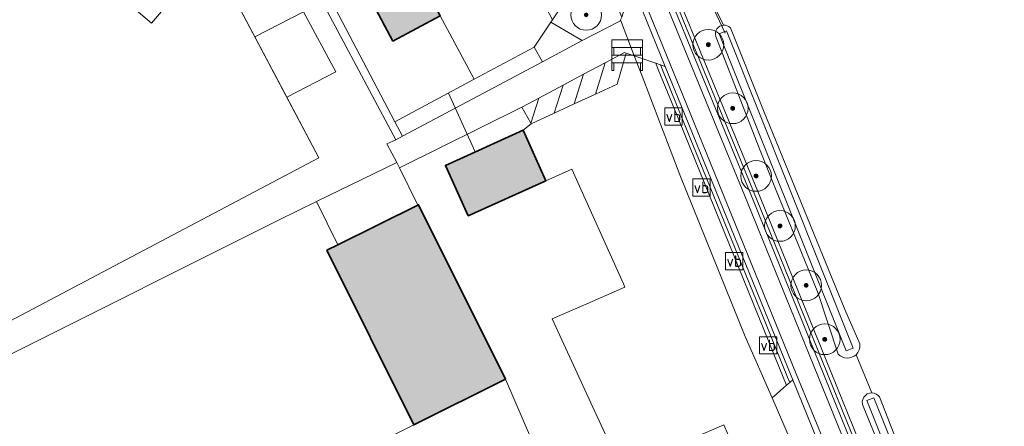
# Model space of a CAD drawing. Header units: metres. Extents: x 200031 to 204075, y 460125 to 464703.
# Tile 126 of 178: x 203122 to 203251, y 462364 to 462416. Entities that reach past the tile are written whole.
import ezdxf
from ezdxf.enums import TextEntityAlignment as Align

# ---------------------------------------------------------------- set-up
doc = ezdxf.new("R2010")
doc.units = ezdxf.units.M
doc.header["$LTSCALE"] = 2
doc.layers.get('0').update_dxf_attribs({"color": 253, "lineweight": 25})
for name, color, linetype, lineweight in [('B-WE-GR-BEPLANTING_CULTUUR_HEESTERS-GV', 253, 'Continuous', 18), ('B-WE-GR-BOOM-S', 253, 'Continuous', 25), ('B-WE-GR-GRAS-GV', 253, 'Continuous', 13), ('B-WE-IE-MEUBILAIR_WEGMEUBILAIR-S', 253, 'Continuous', 25), ('B-WE-IE-TERREINAFSCHEIDING_KUNSTMATIG_HEKWERK-G', 253, 'IE-TERREINAFSCHEIDING-KUNSTMATIG', 18), ('B-WE-IE-TERREINAFSCHEIDING_KUNSTMATIG_HEKWERK_RASTER-G', 253, 'IE-TERREINAFSCHEIDING-KUNSTMATIG', 18), ('B-WE-KW-KUNSTWERK_DUIKER-G', 253, 'Continuous', 18), ('B-WE-OG-BEBOUWING-GV', 253, 'Continuous', 35), ('B-WE-OG-TERREIN_CULTUURSCHEIDING-GV', 253, 'Continuous', 18), ('B-WE-OG-TERREIN_ERF-GV', 253, 'Continuous', 18), ('B-WE-OG-TERREIN_ONBEGROEID-GV', 253, 'Continuous', 18), ('B-WE-OG-WATER_SLOOT-GV', 253, 'Continuous', 18), ('B-WE-OG-WEG-GV', 253, 'Continuous', 18), ('B-WE-VH-VERHARDING_ASFALT-GV', 253, 'Continuous', 18), ('B-WE-VH-VERHARDING_BEDRIJFSVLOERPLAAT-GV', 253, 'Continuous', 18), ('B-WE-VH-VERHARDING_BETON-A', 254, 'Continuous', 25), ('B-WE-VH-VERHARDING_BETONSTRAATSTEEN-GV', 253, 'Continuous', 18), ('B-WE-VH-VERHARDING_GRASBETONSTEEN-GV', 253, 'Continuous', 18), ('B-WE-VH-VERHARDING_HALFVERHARDING_GRIND-GV', 253, 'Continuous', 18), ('B-WE-VH-VERHARDING_OPEN-GV', 253, 'Continuous', 18), ('B-WE-VW-MARKERING_PICTOGRAM-G', 253, 'Continuous', 18)]:
    doc.layers.add(name, color=color, linetype=linetype, lineweight=lineweight)
doc.styles.add('NLCS-ISO', font='NLCS-ISO.ttf')
doc.linetypes.add('IE-TERREINAFSCHEIDING-KUNSTMATIG', pattern='A,4,[82,NLCS.SHX,S=0.75,R=90,X=0,Y=0],4,-2', length=10)

# ---------------------------------------------------------------- blocks, each defined once
blk = doc.blocks.new('SIE-WEG_VERKEERSBORD-SO')
at = {"color": 0, "linetype": 'ByBlock', "lineweight": 18}
blk.add_lwpolyline([(-1.125, -1.125), (1.125, -1.125), (1.125, 1.125), (-1.125, 1.125)], close=True, dxfattribs=at)
at = {"color": 0, "linetype": 'ByBlock', "lineweight": 18, "style": 'NLCS-ISO'}
blk.add_text('vb', height=1.5, dxfattribs=at).set_placement((0, 0), align=Align.MIDDLE_CENTER)
blk = doc.blocks.new('SIE-WEG_SCHRIKHEK-SO')
at = {"color": 0, "linetype": 'ByBlock', "lineweight": 18}
for points in [[(1.75, -1), (1.75, -2), (2, -2), (2, 2), (-2, 2), (-2, -2), (-1.75, -2), (-1.75, -1)], [(-2, 1), (2, 1)], [(-2, 0), (2, 0)], [(-1.75, 1), (-1.75, 0)], [(1.75, 0), (1.75, 1)], [(-2, -1), (2, -1)]]:
    blk.add_lwpolyline(points, dxfattribs=at)
blk = doc.blocks.new('SGR-BOOM_01-SO')
at = {"linetype": 'ByBlock', "lineweight": 18}
h = blk.add_hatch(color=0, dxfattribs=at)
h.dxf.hatch_style = 1
edge = h.paths.add_edge_path()
edge.add_arc((0, 0), 0.25, 0, 360)
at = {"color": 0, "linetype": 'ByBlock', "lineweight": 18}
for radius in [2, 0.25]:
    blk.add_circle((0, 0), radius, dxfattribs=at)

msp = doc.modelspace()

# ---------------------------------------------------------------- hatches: boundary and pattern name
at = {"layer": 'B-WE-VH-VERHARDING_BETON-A'}
h = msp.add_hatch(color=256, dxfattribs=at)
h.dxf.hatch_style = 1
h.paths.add_polyline_path([(203174.305, 462422.414), (203172.398, 462426.02), (203171.77, 462425.688), (203170.332, 462428.332), (203181.137, 462434.055), (203177.171, 462441.549), (203173.538, 462439.627), (203173.375, 462439.936), (203169.583, 462437.929), (203169.747, 462437.62), (203166.123, 462435.702), (203168.934, 462430.39), (203165.805, 462428.734), (203168.378, 462423.873), (203166.212, 462422.727), (203171.004, 462413.718), (203177.175, 462416.987)])
h = msp.add_hatch(color=256, dxfattribs=at)
h.dxf.hatch_style = 1
h.paths.add_polyline_path([(203180.795, 462390.986), (203190.92, 462395.549), (203187.967, 462402.103), (203177.842, 462397.54)])
h = msp.add_hatch(color=256, dxfattribs=at)
h.dxf.hatch_style = 1
h.paths.add_polyline_path([(203185.642, 462369.723), (203174.337, 462392.419), (203174.255, 462392.378), (203163.828, 462387.202), (203162.409, 462386.497), (203173.722, 462363.785)])

# ---------------------------------------------------------------- linework, layer by layer
at = {"layer": 'B-WE-GR-BEPLANTING_CULTUUR_HEESTERS-GV', "flags": 128}
msp.add_lwpolyline([(203188.978, 462403.044), (203190.009, 462406.299), (203187.797, 462405.124)], close=True, dxfattribs=at)
at = {"layer": 'B-WE-GR-GRAS-GV', "flags": 128}
for points in [[(203209.492, 462423.688), (203208.058, 462425.994), (203206.432, 462429.017), (203199.477, 462444.854), (203198.25, 462446.819), (203194.168, 462456.574), (203192.514, 462461.808), (203181.396, 462489.274), (203180.312, 462491.902), (203181.236, 462492.284), (203180.339, 462494.464), (203179.851, 462493.997), (203179.062, 462492.902), (203178.789, 462492.319), (203179.138, 462491.455), (203181.259, 462486.19), (203186.478, 462473.239), (203200.807, 462437.246), (203218.818, 462393.392), (203241.005, 462338.674), (203256.885, 462300.116)], [(203214.046, 462415.784), (203210.166, 462423.682)], [(203210.166, 462423.682), (203214.046, 462415.784)], [(203214.937, 462415.437), (203219.252, 462404.668), (203229.827, 462378.813), (203231.795, 462374.31)], [(203228.983, 462372.996), (203226.34, 462380.995), (203220.829, 462394.487), (203218.655, 462399.91), (203213.048, 462414.299)], [(203233.369, 462367.94), (203231.3, 462372.912)], [(203231.3, 462372.912), (203233.369, 462367.94)], [(203234.351, 462367.413), (203239.834, 462353.437), (203247.715, 462334.429), (203252.956, 462321.775)], [(203250.937, 462320.616), (203246.453, 462331.205), (203239.636, 462348.035), (203232.222, 462366.197)]]:
    msp.add_lwpolyline(points, dxfattribs=at)
at = {"layer": 'B-WE-GR-GRAS-GV'}
for points in [[(203213.048, 462414.299, -0.4910841), (203214.046, 462415.784)], [(203214.046, 462415.784, -0.2216405), (203214.937, 462415.437)], [(203231.795, 462374.31, -0.2412108), (203231.3, 462372.912)], [(203231.3, 462372.912, -0.4194733), (203228.983, 462372.996)], [(203232.222, 462366.197, -0.5539101), (203233.369, 462367.94)], [(203233.369, 462367.94, -0.2401078), (203234.351, 462367.413)]]:
    msp.add_lwpolyline(points, format="xyb", dxfattribs=at)
at = {"layer": 'B-WE-IE-TERREINAFSCHEIDING_KUNSTMATIG_HEKWERK-G', "flags": 128}
for points in [[(203178.507, 462461.623), (203196.032, 462422.84), (203191.79, 462416.496), (203191.575, 462416.174), (203189.407, 462412.932), (203181.601, 462408.742), (203171.259, 462403.191), (203160.732, 462423.247), (203154.841, 462433.931)], [(203178.259, 462406.948), (203181.713, 462399.285)], [(203201.008, 462382.139), (203194.283, 462397.064), (203190.92, 462395.549)], [(203214.079, 462363.796), (203200.775, 462358.01), (203196.238, 462356.037), (203180.731, 462345.003), (203182.032, 462341.718)]]:
    msp.add_lwpolyline(points, dxfattribs=at)
at = {"layer": 'B-WE-IE-TERREINAFSCHEIDING_KUNSTMATIG_HEKWERK_RASTER-G', "flags": 128}
msp.add_lwpolyline([(203099.014, 462365.61), (203161.377, 462398.503), (203147.286, 462425.09), (203139.596, 462416.058), (203121.522, 462431.338), (203093.75, 462396.933), (203092.039, 462394.716), (203090.601, 462391.956), (203089.784, 462389.079), (203089.59, 462386.085), (203090.458, 462383.394)], close=True, dxfattribs=at)
at = {"layer": 'B-WE-KW-KUNSTWERK_DUIKER-G', "flags": 128}
msp.add_lwpolyline([(203209.966, 462423.872), (203214.25, 462414.724)], dxfattribs=at)
at = {"layer": 'B-WE-OG-BEBOUWING-GV', "flags": 128}
for points in [[(203174.305, 462422.414), (203172.398, 462426.02), (203171.77, 462425.688), (203170.332, 462428.332), (203181.137, 462434.055), (203177.171, 462441.549), (203173.538, 462439.627), (203173.375, 462439.936), (203169.583, 462437.929), (203169.747, 462437.62), (203166.123, 462435.702), (203168.934, 462430.39), (203165.805, 462428.734), (203168.378, 462423.873), (203166.212, 462422.727), (203171.004, 462413.718), (203177.175, 462416.987)], [(203180.795, 462390.986), (203190.92, 462395.549), (203187.967, 462402.103), (203177.842, 462397.54)], [(203185.642, 462369.723), (203174.337, 462392.419), (203174.255, 462392.378), (203163.828, 462387.202), (203162.409, 462386.497), (203173.722, 462363.785)]]:
    msp.add_lwpolyline(points, close=True, dxfattribs=at)
at = {"layer": 'B-WE-OG-TERREIN_CULTUURSCHEIDING-GV', "flags": 128}
msp.add_lwpolyline([(203120.903, 462372.822), (203156.092, 462390.424), (203161.037, 462392.823), (203171.511, 462397.905), (203170.227, 462400.331), (203171.388, 462400.886), (203159.733, 462422.748), (203160.732, 462423.247), (203154.841, 462433.931), (203147.286, 462425.09), (203153.013, 462414.285), (203159.378, 462417.506), (203163.583, 462409.724), (203157.178, 462406.426), (203161.377, 462398.503), (203099.014, 462365.61)], dxfattribs=at)
for points in [[(203157.178, 462406.426), (203153.013, 462414.285), (203147.286, 462425.09), (203139.596, 462416.058), (203124.002, 462429.241), (203121.522, 462431.338), (203093.75, 462396.933), (203092.039, 462394.716), (203090.601, 462391.956), (203089.784, 462389.079), (203089.59, 462386.085), (203090.458, 462383.394), (203099.014, 462365.61), (203161.377, 462398.503)], [(203172.24, 462401.338), (203190.459, 462410.991), (203189.407, 462412.932), (203181.601, 462408.742), (203171.259, 462403.191)]]:
    msp.add_lwpolyline(points, close=True, dxfattribs=at)
at = {"layer": 'B-WE-OG-TERREIN_ERF-GV', "flags": 128}
for points in [[(203172.96, 462484.248), (203172.93, 462484.323), (203172.005, 462486.681), (203170.571, 462485.776), (203163.998, 462480.595), (203160.369, 462477.336), (203163.39, 462474.784), (203178.507, 462461.623), (203196.032, 462422.84), (203191.79, 462416.496), (203191.575, 462416.174), (203195.659, 462413.766), (203200.549, 462416.313), (203200.637, 462416.489), (203200.801, 462416.814), (203199.816, 462419.199)], [(203223.831, 462359.392), (203222.999, 462361.291), (203220.363, 462367.307), (203216.87, 462375.28), (203208.35, 462396.3), (203203.314, 462409.481), (203202.434, 462411.785), (203201.363, 462412.151), (203200.196, 462408.118), (203197.362, 462406.81), (203194.617, 462405.543), (203192.017, 462404.343), (203189.025, 462402.962)], [(203189.025, 462402.962), (203187.967, 462402.103), (203190.92, 462395.549), (203194.283, 462397.064), (203201.008, 462382.139), (203201.205, 462381.701), (203196.236, 462379.536), (203191.736, 462377.576), (203196.269, 462367.763), (203200.775, 462358.01), (203214.079, 462363.796), (203219.74, 462350.78), (203221.063, 462347.483), (203223.58, 462341.21), (203216.791, 462338.515), (203212.37, 462336.76), (203212.881, 462335.504), (203206.886, 462333.064), (203211.413, 462321.941)], [(203125.423, 462339.726), (203173.722, 462363.785), (203162.409, 462386.497), (203163.828, 462387.202), (203161.037, 462392.823), (203156.092, 462390.424), (203120.903, 462372.822), (203099.761, 462362.227)]]:
    msp.add_lwpolyline(points, dxfattribs=at)
at = {"layer": 'B-WE-OG-TERREIN_ONBEGROEID-GV', "flags": 128}
for points in [[(203124.002, 462429.241), (203139.596, 462416.058), (203147.286, 462425.09), (203154.841, 462433.931), (203157.918, 462437.531), (203178.507, 462461.623), (203163.39, 462474.784)], [(203153.013, 462414.285), (203157.178, 462406.426), (203163.583, 462409.724), (203159.378, 462417.506)]]:
    msp.add_lwpolyline(points, close=True, dxfattribs=at)
at = {"layer": 'B-WE-OG-WATER_SLOOT-GV'}
for points in [[(203214.046, 462415.784, 0.4910841), (203213.048, 462414.299)], [(203214.937, 462415.437, 0.2216405), (203214.046, 462415.784)], [(203231.3, 462372.912, 0.2412108), (203231.795, 462374.31)], [(203228.983, 462372.996, 0.4194733), (203231.3, 462372.912)], [(203233.369, 462367.94, 0.5539101), (203232.222, 462366.197)], [(203234.351, 462367.413, 0.2401078), (203233.369, 462367.94)]]:
    msp.add_lwpolyline(points, format="xyb", dxfattribs=at)
at = {"layer": 'B-WE-OG-WATER_SLOOT-GV', "flags": 128}
for points in [[(203214.417, 462415.028), (203230.944, 462373.767), (203230.016, 462373.395), (203213.489, 462414.656)], [(203230.944, 462373.767), (203214.417, 462415.028), (203213.489, 462414.656), (203230.016, 462373.395)]]:
    msp.add_lwpolyline(points, close=True, dxfattribs=at)
for points in [[(203231.795, 462374.31), (203229.827, 462378.813), (203219.252, 462404.668), (203214.937, 462415.437)], [(203213.048, 462414.299), (203218.655, 462399.91), (203220.829, 462394.487), (203226.34, 462380.995), (203228.983, 462372.996)], [(203251.498, 462321.215), (203249.031, 462326.276), (203232.705, 462366.934), (203233.633, 462367.306), (203249.959, 462326.648), (203251.229, 462323.772), (203252.238, 462321.599)], [(203252.238, 462321.599), (203251.229, 462323.772), (203249.959, 462326.648), (203233.633, 462367.306), (203232.705, 462366.934), (203249.031, 462326.276), (203251.498, 462321.215)], [(203252.956, 462321.775), (203247.715, 462334.429), (203239.834, 462353.437), (203234.351, 462367.413)], [(203232.222, 462366.197), (203239.636, 462348.035), (203246.453, 462331.205), (203250.937, 462320.616)]]:
    msp.add_lwpolyline(points, dxfattribs=at)
at = {"layer": 'B-WE-OG-WEG-GV', "flags": 128}
for points in [[(203256.885, 462300.116), (203241.005, 462338.674), (203218.818, 462393.392), (203200.807, 462437.246), (203186.478, 462473.239), (203181.259, 462486.19), (203179.138, 462491.455), (203178.789, 462492.319), (203178.442, 462491.578), (203180.712, 462485.962), (203185.913, 462473.034), (203186.148, 462472.448), (203200.344, 462437.057), (203218.355, 462393.203), (203240.542, 462338.485), (203256.401, 462299.979)], [(203222.264, 462368.947), (203222.138, 462369.256), (203221.92, 462369.787), (203207.651, 462404.844), (203205.545, 462410.019), (203205.216, 462410.827), (203202.95, 462411.608), (203202.434, 462411.785), (203203.314, 462409.481), (203208.35, 462396.3), (203216.87, 462375.28), (203220.363, 462367.307), (203221.01, 462367.865), (203221.868, 462368.605)], [(203222.663, 462369.291), (203222.383, 462369.976), (203219.583, 462376.856), (203217.468, 462382.051), (203208.11, 462405.04), (203205.841, 462410.612), (203205.216, 462410.827), (203205.545, 462410.019), (203207.651, 462404.844), (203221.92, 462369.787), (203222.138, 462369.256), (203222.264, 462368.947)]]:
    msp.add_lwpolyline(points, close=True, dxfattribs=at)
at = {"layer": 'B-WE-VH-VERHARDING_ASFALT-GV', "flags": 128}
for points in [[(203165.561, 462510.945), (203168.811, 462502.999), (203171.837, 462495.544), (203176.283, 462484.593), (203176.332, 462484.472), (203178.102, 462480.09), (203181.702, 462471.176), (203202.118, 462421.09), (203203.462, 462417.787), (203206.471, 462410.396), (203208.577, 462405.221), (203222.846, 462370.165), (203223.063, 462369.635), (203226.905, 462360.245), (203227.542, 462358.687), (203246.816, 462311.505), (203276.626, 462237.436), (203287.177, 462211.843)], [(203353.068, 462060.45), (203334.46, 462105.955), (203320.619, 462139.423), (203305.304, 462177.396), (203291.658, 462211.75), (203291.261, 462212.742), (203285.764, 462226.462), (203277.02, 462248.285), (203276.071, 462250.604), (203276.021, 462250.727), (203272.921, 462258.301), (203272.835, 462258.511), (203256.554, 462298.294), (203240.079, 462338.296), (203217.892, 462393.014), (203199.88, 462436.871), (203185.55, 462472.867), (203180.331, 462485.816), (203178.21, 462491.081), (203175.646, 462497.444), (203172.796, 462504.519), (203170.064, 462511.26)]]:
    msp.add_lwpolyline(points, dxfattribs=at)
at = {"layer": 'B-WE-VH-VERHARDING_BEDRIJFSVLOERPLAAT-GV', "flags": 128}
msp.add_lwpolyline([(203219.74, 462350.78), (203214.079, 462363.796), (203200.775, 462358.01), (203196.269, 462367.763), (203191.736, 462377.576), (203196.236, 462379.536), (203201.205, 462381.701), (203201.008, 462382.139), (203194.283, 462397.064), (203190.92, 462395.549), (203180.795, 462390.986), (203177.842, 462397.54), (203187.967, 462402.103), (203189.025, 462402.962), (203188.978, 462403.044), (203187.797, 462405.124), (203171.856, 462397.21), (203174.255, 462392.378), (203174.337, 462392.419), (203185.642, 462369.723), (203202.263, 462331.183)], dxfattribs=at)
for points in [[(203174.255, 462392.378), (203171.856, 462397.21), (203171.511, 462397.905), (203161.037, 462392.823), (203163.828, 462387.202)], [(203185.642, 462369.723), (203173.722, 462363.785), (203125.423, 462339.726), (203128.826, 462332.895), (203173.925, 462355.289), (203187.444, 462328.039), (203187.782, 462328.207), (203182.032, 462341.718), (203191.261, 462345.646), (203199.758, 462325.679), (203200.698, 462323.47), (203201.134, 462322.398), (203208.358, 462325.338), (203210.009, 462321.28), (203211.413, 462321.941), (203206.886, 462333.064), (203205.451, 462332.48), (203202.263, 462331.183)]]:
    msp.add_lwpolyline(points, close=True, dxfattribs=at)
at = {"layer": 'B-WE-VH-VERHARDING_BETONSTRAATSTEEN-GV', "flags": 128}
for points in [[(203181.601, 462408.742), (203177.175, 462416.987), (203171.004, 462413.718), (203166.212, 462422.727), (203160.228, 462434.263), (203159.022, 462436.587), (203157.918, 462437.531), (203154.841, 462433.931), (203160.732, 462423.247), (203171.259, 462403.191)], [(203201.567, 462419.303), (203200.801, 462416.814), (203200.637, 462416.489), (203202.434, 462411.785), (203202.95, 462411.608), (203205.216, 462410.827), (203205.841, 462410.612), (203206.471, 462410.396), (203203.462, 462417.787), (203202.118, 462421.09), (203201.885, 462420.334)], [(203200.637, 462416.489), (203200.549, 462416.313), (203195.659, 462413.766), (203190.459, 462410.991), (203172.24, 462401.338), (203171.388, 462400.886), (203170.227, 462400.331), (203171.511, 462397.905), (203171.856, 462397.21), (203187.797, 462405.124), (203190.009, 462406.299), (203193.167, 462407.976), (203195.837, 462409.393), (203198.654, 462410.889), (203201.164, 462412.222), (203201.363, 462412.151), (203202.434, 462411.785)], [(203197.362, 462406.81), (203200.196, 462408.118), (203201.363, 462412.151), (203201.164, 462412.222), (203198.654, 462410.889)], [(203198.654, 462410.889), (203195.837, 462409.393), (203194.617, 462405.543), (203197.362, 462406.81)], [(203194.617, 462405.543), (203195.837, 462409.393), (203193.167, 462407.976), (203192.017, 462404.343)], [(203192.017, 462404.343), (203193.167, 462407.976), (203190.009, 462406.299), (203188.978, 462403.044), (203189.025, 462402.962)], [(203226.298, 462360.408), (203226.905, 462360.245), (203223.063, 462369.635), (203222.663, 462369.291), (203222.264, 462368.947), (203221.868, 462368.605), (203221.01, 462367.865), (203220.363, 462367.307), (203222.999, 462361.291), (203223.853, 462361.062), (203224.443, 462360.904), (203225.691, 462360.57)]]:
    msp.add_lwpolyline(points, close=True, dxfattribs=at)
at = {"layer": 'B-WE-VH-VERHARDING_GRASBETONSTEEN-GV', "flags": 128}
for points in [[(203218.355, 462393.203), (203200.344, 462437.057), (203186.148, 462472.448), (203185.913, 462473.034), (203185.55, 462472.867), (203199.88, 462436.871), (203217.892, 462393.014), (203240.079, 462338.296), (203256.554, 462298.294), (203272.835, 462258.511), (203273.421, 462258.4), (203271.183, 462263.869), (203257.017, 462298.484), (203256.401, 462299.979), (203240.542, 462338.485)], [(203205.841, 462410.612), (203208.11, 462405.04), (203217.468, 462382.051), (203219.583, 462376.856), (203222.383, 462369.976), (203222.663, 462369.291), (203223.063, 462369.635), (203222.846, 462370.165), (203208.577, 462405.221), (203206.471, 462410.396)]]:
    msp.add_lwpolyline(points, close=True, dxfattribs=at)
at = {"layer": 'B-WE-VH-VERHARDING_HALFVERHARDING_GRIND-GV', "flags": 128}
for points in [[(203191.79, 462416.496), (203182.805, 462433.588), (203176.825, 462430.466), (203178.841, 462426.571), (203174.73, 462424.394), (203175.466, 462423.028), (203174.305, 462422.414), (203177.175, 462416.987), (203181.601, 462408.742), (203189.407, 462412.932), (203191.575, 462416.174)], [(203190.459, 462410.991), (203195.659, 462413.766), (203191.575, 462416.174), (203189.407, 462412.932)]]:
    msp.add_lwpolyline(points, close=True, dxfattribs=at)
at = {"layer": 'B-WE-VH-VERHARDING_OPEN-GV', "flags": 128}
msp.add_lwpolyline([(203171.259, 462403.191), (203160.732, 462423.247), (203159.733, 462422.748), (203171.388, 462400.886), (203172.24, 462401.338)], close=True, dxfattribs=at)
at = {"layer": 'B-WE-VW-MARKERING_PICTOGRAM-G', "flags": 128}
for points in [[(203183.205, 462469.617), (203204.124, 462418.056), (203209.239, 462405.49), (203223.508, 462370.435), (203227.566, 462360.516), (203228.204, 462358.957), (203247.478, 462311.774), (203277.212, 462238.441), (203287.838, 462212.114), (203295.227, 462193.969), (203302.997, 462174.737), (203309.344, 462159.16), (203318.57, 462136.049), (203327.688, 462113.46), (203336.226, 462093.001), (203349.353, 462060.606), (203355.527, 462045.368)], [(203352.29, 462060.141), (203345.883, 462075.823), (203333.687, 462105.634), (203320.018, 462139.106), (203307.165, 462171.007), (203301.066, 462186.098), (203290.881, 462211.439), (203290.576, 462212.2), (203284.891, 462226.112), (203276.149, 462247.932), (203275.201, 462250.248), (203272.459, 462256.946), (203255.847, 462298.004), (203239.371, 462338.006), (203217.185, 462392.725), (203199.17, 462436.586), (203185.46, 462470.51)]]:
    msp.add_lwpolyline(points, dxfattribs=at)

# ---------------------------------------------------------------- block references
at = {"layer": 'B-WE-GR-BOOM-S'}
for p in [(203196.171, 462417.124), (203212.068, 462413.235), (203215.245, 462404.969), (203218.288, 462396.167), (203221.395, 462389.663), (203224.814, 462381.936), (203227.229, 462374.918)]:
    msp.add_blockref('SGR-BOOM_01-SO', p, dxfattribs=at)
at = {"layer": 'B-WE-IE-MEUBILAIR_WEGMEUBILAIR-S'}
for name, p in [('SIE-WEG_SCHRIKHEK-SO', (203201.502, 462411.892)), ('SIE-WEG_VERKEERSBORD-SO', (203207.523, 462403.918)), ('SIE-WEG_VERKEERSBORD-SO', (203211.175, 462394.669)), ('SIE-WEG_VERKEERSBORD-SO', (203215.444, 462385.088)), ('SIE-WEG_VERKEERSBORD-SO', (203219.854, 462374.132))]:
    msp.add_blockref(name, p, dxfattribs=at)

doc.saveas('drawing.dxf')
